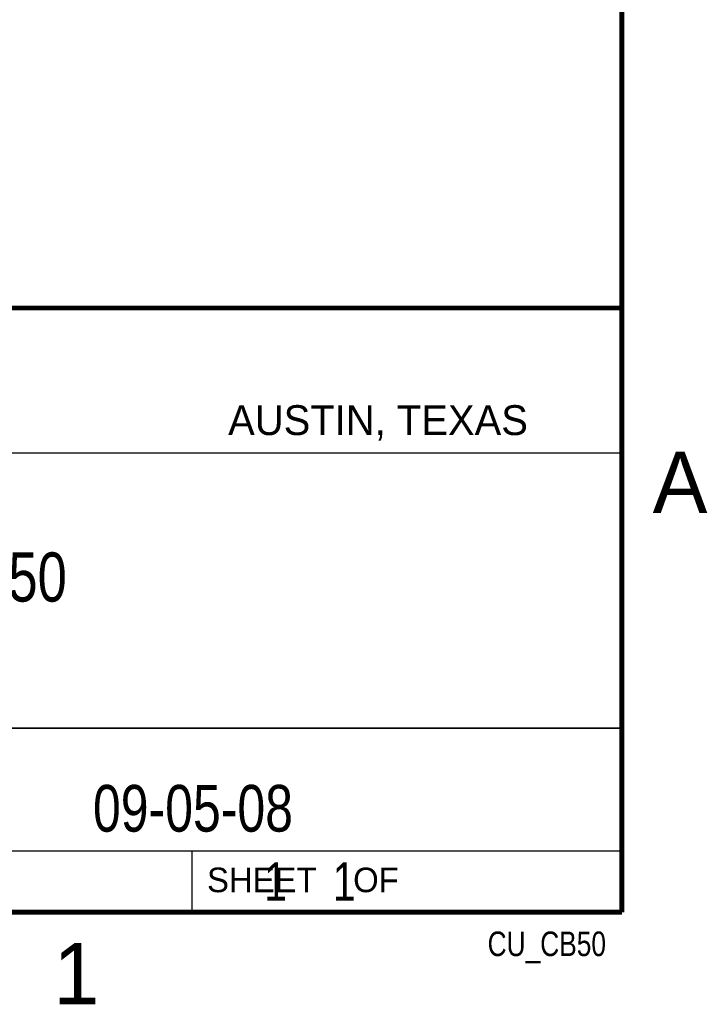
# Model space of a CAD drawing. Header units: inches. Extents: x 0 to 22, y 0 to 17.
# Tile 8 of 9: x 19.1 to 21.8, y 0.1 to 4.1. Entities that reach past the tile are written whole.
import ezdxf
from ezdxf.enums import TextEntityAlignment as Align

# ---------------------------------------------------------------- set-up
doc = ezdxf.new("R2010")
doc.units = ezdxf.units.IN
doc.header["$LTSCALE"] = 1.21
doc.header["$MEASUREMENT"] = 0
doc.layers.get('0').update_dxf_attribs({"linetype": 'CONTINUOUS'})
doc.styles.get("Standard").update_dxf_attribs({"font": 'txt', "width": 0.8})

msp = doc.modelspace()

# ---------------------------------------------------------------- linework, layer by layer
at = {"color": 2, "linetype": 'CONTINUOUS'}
for p, q in [((16.3737, 2.9596), (21.5037, 2.9596)), ((16.375, 2.96), (21.5, 2.96)), ((21.5037, 2.9596), (21.5037, 1.2496)), ((16.7288, 2.37), (21.5, 2.37)), ((16.3737, 1.2496), (21.5037, 1.2496)), ((18.01, 1.25), (21.5, 1.25)), ((21.5, 1.25), (21.5, 0.75)), ((16.375, 0.75), (21.5, 0.75)), ((18.01, 0.75), (21.5, 0.75)), ((19.75, 0.75), (21.5, 0.75)), ((19.75, 0.75), (19.75, 0.5)), ((21.5, 0.75), (21.5, 0.5)), ((19.75, 0.5), (21.5, 0.5)), ((20.4977, 0.4994), (21.4977, 0.4994)), ((20.4977, 0.4994), (20.4977, 0.4989)), ((20.4977, 0.4989), (21.4977, 0.4989)), ((21.4977, 0.4994), (21.4977, 0.4989))]:
    msp.add_line(p, q, dxfattribs=at)
at = {"color": 7, "linetype": 'CONTINUOUS', "const_width": 0.02}
for points in [[(21.5, 0.5), (21.5, 16.5)], [(13.6, 2.9595), (21.5, 2.96)], [(0.5, 0.5), (21.5, 0.5)]]:
    msp.add_lwpolyline(points, dxfattribs=at)

# ---------------------------------------------------------------- texts
at = {"color": 2, "linetype": 'CONTINUOUS'}
for s, height, p in [('AUSTIN, TEXAS', 0.121576, (19.898, 2.4426)), ('A', 0.25, (21.625, 2.125)), ('SHEET    OF', 0.1, (19.8121, 0.5815)), ('1', 0.25, (19.1875, 0.125))]:
    msp.add_text(s, height=height, dxfattribs=at).set_placement(p)
at = {"color": 2, "linetype": 'CONTINUOUS', "width": 0.8}
msp.add_text('CU_CB50', height=0.1, dxfattribs=at).set_placement((21.4352, 0.3213), align=Align.RIGHT)
at = {"color": 7, "linetype": 'CONTINUOUS'}
for s, insert, char_height, width, attachment_point in [('CB-50\\P ', (18.9387, 1.9646), 0.2, 0.8, 2), ('09-05-08 ', (19.755, 1.0181), 0.19, 1.368, 2), ('     1    1', (19.8125, 0.7031), 0.15625, 1.375, 1)]:
    msp.add_mtext(s, dxfattribs=dict(at, insert=insert, char_height=char_height, width=width, attachment_point=attachment_point))

doc.saveas('drawing.dxf')
